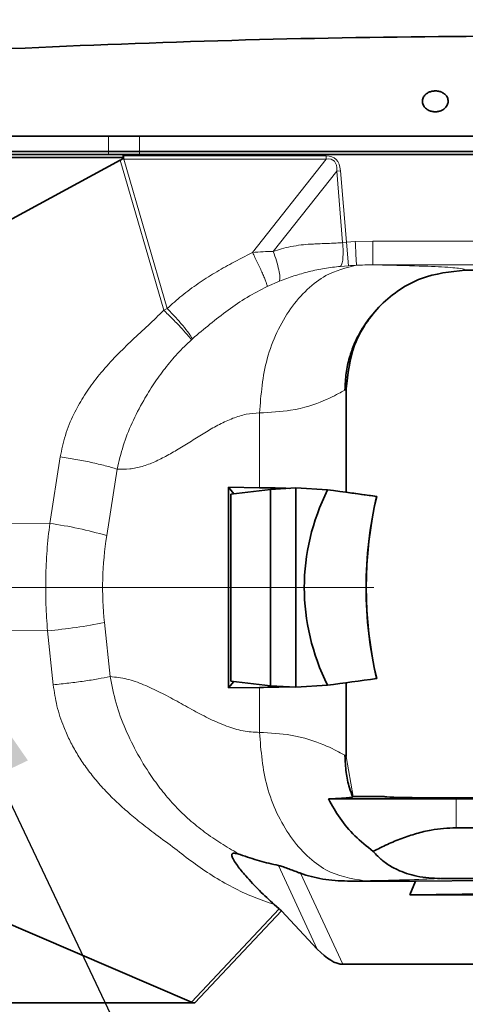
# Model space of a CAD drawing. Header units: millimetres. Extents: x 0 to 12429, y 0 to 8400.
# Tile 82 of 139: x 8269 to 8420, y 1480 to 1812. Entities that reach past the tile are written whole.
import ezdxf

# ---------------------------------------------------------------- set-up
doc = ezdxf.new("R2010")
doc.units = ezdxf.units.MM
doc.header["$LTSCALE"] = 20
doc.linetypes.add('CENTERX2', pattern=[20.32, 12.7, -2.54, 2.54, -2.54])
doc.styles.add('SLDTEXTSTYLE0', font='TXT', dxfattribs={"width": 0.605})
doc.dimstyles.new('SLDDIMSTYLE0', dxfattribs={"dimtxt": 70, "dimasz": 70, "dimexe": 0, "dimexo": 0.0625, "dimgap": 17.5, "dimtad": 0, "dimtih": 1, "dimtoh": 1, "dimdec": 1, "dimrnd": 1e-09, "dimzin": 12, "dimdsep": 46, "dimtxsty": 'SLDTEXTSTYLE0', "dimsah": 1, "dimcen": 0, "dimadec": 0, "dimazin": 3, "dimtfac": 1, "dimtofl": 0, "dimtmove": 0, "dimatfit": 3, "dimfxl": 1, "dimfrac": 2, "dimtolj": 1, "dimtzin": 12, "dimarcsym": 0})
doc.dimstyles.new('SLDDIMSTYLE5', dxfattribs={"dimtxt": 0.18, "dimasz": 70, "dimexe": 0, "dimexo": 0.0625, "dimgap": 0, "dimtad": 0, "dimtih": 1, "dimtoh": 1, "dimdec": 0, "dimrnd": 1e-09, "dimzin": 0, "dimdsep": 46, "dimtxsty": 'Standard', "dimsah": 1, "dimcen": 0.09, "dimadec": 0, "dimazin": 0, "dimtfac": 70, "dimtdec": 0, "dimtofl": 0, "dimtmove": 0, "dimatfit": 3, "dimfxl": 1, "dimfrac": 2, "dimtolj": 1, "dimtzin": 0, "dimarcsym": 0})

# ---------------------------------------------------------------- blocks, each defined once
blk = doc.blocks.new('_D')
at = {"color": 7, "linetype": 'Continuous', "lineweight": 0}
for p, q in [((7527.73, 1886.63), (7754.45, 2017.53)), ((7754.45, 2017.53), (8773.5, 2017.53)), ((7067, 1620.63), (7527.73, 1886.63))]:
    blk.add_line(p, q, dxfattribs=at)
at = {"color": 7, "linetype": 'Continuous', "lineweight": 18}
blk.add_solid([(7527.73, 1886.63), (7593.35, 1912.97), (7583.35, 1930.29)], dxfattribs=at)
at = {"color": 7, "linetype": 'Continuous', "lineweight": 18, "char_height": 70, "attachment_point": 1, "style": 'SLDTEXTSTYLE0'}
for s, insert in [('R532', (7784.45, 2322.62)), ('Smallest circumscribed', (7784.45, 2215.19)), ('radius axis 1 front side.', (7784.45, 2107.76))]:
    blk.add_mtext(s, dxfattribs=dict(at, insert=insert))

msp = doc.modelspace()

# ---------------------------------------------------------------- linework, layer by layer
at = {"color": 8, "linetype": 'Continuous', "lineweight": 18}
for p, q in [((8299.321179, 1772.804222), (8299.30231, 1767.625819)), ((8309.733111, 1772.8071), (8309.733111, 1767.625819)), ((8299.30231, 1767.625819), (8299.309606, 1766.625819)), ((8304.488822, 1766.177141), (8372.718586, 1766.177141)), ((8304.488822, 1765.083728), (8304.488822, 1766.177141)), ((8309.733111, 1767.625819), (8309.733111, 1766.625819)), ((8372.718586, 1765.083728), (8372.718586, 1766.177141)), ((8317.959655, 1714.108), (8303.286716, 1764.668805)), ((8304.488822, 1765.083728), (8319.113566, 1714.688993)), ((8372.718586, 1765.083728), (8304.488822, 1765.083728)), ((8347.841474, 1733.582218), (8372.718586, 1765.083728)), ((8376.29451, 1761.043068), (8354.849759, 1733.887905)), ((8376.29451, 1761.043068), (8377.541981, 1761.145495)), ((8378.275125, 1736.920748), (8376.29451, 1761.043068)), ((8377.541981, 1761.145495), (8379.521016, 1737.042397)), ((8378.275125, 1736.920748), (8379.521016, 1737.042397)), ((8379.521016, 1737.042397), (8382.510101, 1737.246049)), ((8380.18792, 1729.104484), (8379.521016, 1737.042397)), ((8382.510101, 1737.246049), (8388.491552, 1737.407454)), ((8388.491552, 1737.407454), (8579.501609, 1737.407454)), ((8579.501609, 1729.408672), (8388.491552, 1729.408672)), ((8380.18792, 1729.104484), (8377.526112, 1728.885452)), ((8356.979815, 1723.940323), (8352.828696, 1722.165732)), ((8317.959655, 1714.108), (8319.113566, 1714.688993)), ((8327.628377, 1704.468769), (8327.282084, 1704.164708)), ((8350.212288, 1679.469591), (8350.212288, 1654.292317)), ((8279.503221, 1642.238006), (8283.037733, 1664.669222)), ((8302.241616, 1660.550728), (8298.707104, 1638.119512)), ((8279.503221, 1642.238006), (8129.467493, 1640.723434)), ((8278.755598, 1606.034597), (8125.743844, 1607.07779)), ((8297.959481, 1608.816122), (8299.882596, 1590.615964)), ((8280.678713, 1587.834439), (8278.755598, 1606.034597)), ((8350.212288, 1586.95932), (8350.212288, 1571.782046)), ((8381.865606, 1550.127165), (8379.500768, 1563.683531)), ((8416.501609, 1539.625819), (8416.501609, 1549.340341)), ((8369.723479, 1498.713845), (8356.594801, 1526.918794)), ((8364.044095, 1524.314096), (8378.328699, 1493.625819)), ((8327.305358, 1480.829639), (8356.913666, 1512.28612)), ((8357.609565, 1511.613432), (8328.442577, 1480.625819))]:
    msp.add_line(p, q, dxfattribs=at)
at = {"color": 7, "linetype": 'Continuous', "lineweight": 35}
for p, q in [((8309.733111, 1772.8071), (8299.321179, 1772.804222)), ((8304.238337, 1766.625819), (8156.571405, 1766.625819)), ((8156.592531, 1767.625819), (8299.30231, 1767.625819)), ((8299.30231, 1767.625819), (8309.733111, 1767.625819)), ((8304.238337, 1766.625819), (8304.238337, 1766.170933)), ((8579.501609, 1766.625819), (8304.238337, 1766.625819)), ((8309.733111, 1767.625819), (8579.501609, 1767.625819)), ((8303.286716, 1764.668805), (8154.479462, 1684.146897)), ((8156.571405, 1765.625819), (8304.479836, 1765.625819)), ((8303.795713, 1765.058004), (8304.479836, 1765.625819)), ((8419.565405, 1727.625819), (8487.001609, 1727.625819)), ((8379.501609, 1652.72749), (8379.501609, 1687.568111)), ((8339.823605, 1654.409279), (8350.212288, 1654.292317)), ((8339.823605, 1586.842358), (8339.823605, 1654.409279)), ((8339.823605, 1654.409279), (8341.581578, 1652.253856)), ((8353.971512, 1653.71269), (8340.56008, 1652.133581)), ((8362.501609, 1654.192086), (8353.971512, 1653.71269)), ((8353.971512, 1587.538947), (8353.971512, 1653.71269)), ((8362.501609, 1654.192086), (8362.501609, 1587.059551)), ((8373.162949, 1653.592914), (8362.501609, 1654.192086)), ((8340.56008, 1652.133581), (8340.56008, 1589.118056)), ((8389.717791, 1651.333965), (8389.773039, 1651.334665)), ((8339.823605, 1586.842358), (8341.581578, 1588.997782)), ((8339.823605, 1586.842358), (8350.212288, 1586.95932)), ((8353.971512, 1587.538947), (8340.56008, 1589.118056)), ((8362.501609, 1587.059551), (8353.971512, 1587.538947)), ((8373.162949, 1587.658723), (8362.501609, 1587.059551)), ((8379.501609, 1563.683537), (8379.501609, 1588.524147)), ((8389.717791, 1589.917672), (8389.773039, 1589.916972)), ((8392.338871, 1550.125819), (8381.865632, 1550.125819)), ((8373.483475, 1549.340341), (8416.501609, 1549.340341)), ((8182.144215, 1543.074799), (8327.305358, 1480.829639)), ((8416.501609, 1539.625819), (8461.501609, 1539.625819)), ((8379.891671, 1521.670898), (8402.815379, 1521.59784)), ((8400.900867, 1517.05738), (8402.815379, 1521.59784)), ((8483.136729, 1522.583243), (8402.815379, 1521.59784)), ((8400.900867, 1517.05738), (8483.02507, 1518.064902)), ((8529.603489, 1516.647199), (8400.900867, 1517.05738)), ((8356.913666, 1512.28612), (8355.210465, 1513.781157)), ((8369.723479, 1498.713845), (8357.609565, 1511.613432)), ((8378.328699, 1493.625819), (8442.426846, 1493.625819)), ((8328.442577, 1480.625819), (8186.407265, 1480.625819))]:
    msp.add_line(p, q, dxfattribs=at)
at = {"color": 7, "linetype": 'CENTERX2', "lineweight": 18}
msp.add_line((8795.205996, 1620.625819), (7067.001609, 1620.625819), dxfattribs=at)
at = {"color": 7, "linetype": 'Continuous', "lineweight": 35, "flags": 128}
for points in [[(8299.321179, 1772.804222), (8225.30737, 1772.821904), (8156.611515, 1772.835983)], [(8579.501609, 1772.818907), (8505.081491, 1772.818907), (8430.661372, 1772.818677), (8309.733111, 1772.8071)]]:
    msp.add_lwpolyline(points, dxfattribs=at)
at = {"color": 8, "linetype": 'Continuous', "lineweight": 18}
for centre, radius, start, end in [((8262.206387, 1514.754045), 128.652015, 73.5178491, 82.27337588), ((8261.622705, 1792.004878), 186.757815, 275.26363313, 281.21938889)]:
    msp.add_arc(centre, radius, start, end, dxfattribs=at)
for centre, major_axis, ratio, start_param, end_param in [((8344.517907, 1623.50463), (-41.350669, 142.488372), 0.1752409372, 6.2323734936, 6.2417022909), ((8263.790182, 1623.50463), (-111.949243, -141.75963), 0.1439379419, 2.9884067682, 3.2547763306), ((8344.517907, 1623.50463), (-41.057626, 141.478588), 0.1357628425, 6.2323734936, 6.2660352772), ((8263.790182, 1623.50463), (111.414001, 141.081862), 0.1112534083, 6.1299994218, 6.3963689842), ((8410.144907, 1620.625819), (112.807634, 0), 0.9981278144, 2.9855943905, 3.2466710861)]:
    msp.add_ellipse(centre, major_axis=major_axis, ratio=ratio, start_param=start_param, end_param=end_param, dxfattribs=at)
at = {"color": 7, "linetype": 'Continuous', "lineweight": 35}
for centre, major_axis, ratio, start_param, end_param in [((8239.527792, 1985.285248), (-63.403109, 220.76233), 0.0870313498, 3.1607164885, 3.1905826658), ((8279.501609, 1645.586671), (99.999292, 5.618135), 0.0669770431, 0.6270456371, 0.7816352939), ((8505.346819, 1620.625819), (140.011063, 0), 0.7142292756, 2.8056376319, 3.4775476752), ((8699.445737, 1620.625819), (764.249912, -99.466062), 0.0135034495, 4.2730497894, 4.2968726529), ((8699.50082, 1620.625819), (764.249912, -99.466062), 0.0135034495, 4.2821226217, 4.2968726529), ((8459.343356, 1620.625819), (0, 100), 0.7316044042, 1.2586641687, 1.8829284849), ((8459.398439, 1620.625819), (0, 100), 0.7316044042, 1.2586641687, 1.8829284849), ((8279.501609, 1595.664966), (99.999292, -5.618135), 0.0669770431, 5.5015500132, 5.6561396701), ((8699.445737, 1620.625819), (764.249912, 99.466062), 0.0135034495, 1.9863126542, 2.0101355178), ((8416.501609, 1550.125174), (24.162766, 0), 0.0174550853, 3.1400655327, 6.2847124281), ((8416.501609, 1550.125819), (45, 0), 0.0174550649, 4.7123889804, 6.2831853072), ((8416.501609, 1523.607227), (61.009295, 0), 0.0174577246, 4.6294265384, 6.3006412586), ((8354.612856, 1509.563281), (4.469281, -4.004934), 0.5938504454, 1.4263948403, 1.5880633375), ((8371.510929, 1509.625819), (-8.749048, 15.522216), 0.4435712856, 2.076292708, 2.8965974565), ((8342.087755, 1496.256353), (15.350932, 15.043403), 0.2764506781, 3.2548810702, 3.4165495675)]:
    msp.add_ellipse(centre, major_axis=major_axis, ratio=ratio, start_param=start_param, end_param=end_param, dxfattribs=at)
for points, knots in [([(8452.501609, 1806.625819), (8427.693463, 1806.492605), (8378.07717, 1806.226177), (8303.678654, 1804.070258), (8242.610897, 1801.246663), (8200.606924, 1798.715466), (8180.500551, 1797.374312), (8170.447904, 1796.670961), (8164.702083, 1796.259588), (8160.032755, 1795.920226), (8155.028175, 1795.550372), (8149.692447, 1795.148864), (8144.413257, 1794.744524), (8139.305846, 1794.346569), (8134.428887, 1793.960419), (8129.787095, 1793.587352), (8125.352668, 1793.225855), (8121.227174, 1792.885027), (8117.454608, 1792.569592), (8114.034683, 1792.280558), (8110.94959, 1792.017274), (8108.27929, 1791.787421), (8106.043537, 1791.59359), (8104.238819, 1791.436214), (8102.850492, 1791.31458), (8101.955077, 1791.235873), (8101.516507, 1791.197246), (8101.547419, 1791.199968), (8101.557889, 1791.200891)], [0, 0, 0, 0, 0.1915713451, 0.3831426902, 0.5747140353, 0.6636307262, 0.7080920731, 0.7303231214, 0.7414514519, 0.7525726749, 0.7664979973, 0.7805199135, 0.7948464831, 0.8092782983, 0.8232036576, 0.8372256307, 0.8515529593, 0.8659859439, 0.8799010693, 0.8939134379, 0.9082328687, 0.9226586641, 0.9365215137, 0.9504810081, 0.9647464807, 0.9791183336, 0.9929277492, 1, 1, 1, 1]), ([(8413.863926, 1784.501199), (8413.819323, 1784.94857), (8413.734027, 1785.804094), (8412.908006, 1786.875741), (8411.80341, 1787.597607), (8410.564398, 1787.989745), (8409.294939, 1788.078268), (8408.090324, 1787.890284), (8407.022968, 1787.47459), (8406.008657, 1786.760064), (8405.276773, 1785.720411), (8405.033568, 1784.386803), (8405.428428, 1783.075223), (8406.370665, 1782.010952), (8407.518269, 1781.352258), (8408.743716, 1781.023688), (8409.96744, 1780.995399), (8411.114767, 1781.236335), (8412.230815, 1781.747734), (8413.253484, 1782.637231), (8413.777231, 1783.637846), (8413.843481, 1784.2976), (8413.863926, 1784.501199)], [0, 0, 0, 0, 0.0681426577, 0.1303118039, 0.1794121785, 0.2204382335, 0.2616264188, 0.2990709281, 0.337328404, 0.3808058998, 0.4446180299, 0.5092755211, 0.5844126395, 0.6441980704, 0.6909623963, 0.7301032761, 0.7693800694, 0.8056514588, 0.84388214, 0.8991886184, 0.9688897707, 1, 1, 1, 1]), ([(8304.479836, 1765.625819), (8304.42032, 1765.700667), (8304.312889, 1765.835773), (8304.244578, 1766.032782), (8304.239722, 1766.140266), (8304.238337, 1766.170933)], [0, 0, 0, 0, 0.4702702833, 0.8488619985, 1, 1, 1, 1]), ([(8419.565405, 1727.625819), (8414.524955, 1727.089477), (8406.771626, 1726.264464), (8397.443234, 1721.267895), (8391.024845, 1716.097622), (8385.854427, 1709.680494), (8380.859171, 1700.356159), (8380.035913, 1692.605975), (8379.500768, 1687.568106)], [0, 0, 0, 0, 0.2395323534, 0.368453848, 0.5000972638, 0.6317277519, 0.7606111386, 1, 1, 1, 1]), ([(8379.035993, 1687.274185), (8379.118562, 1689.169588), (8379.278639, 1692.844215), (8380.44445, 1698.026438), (8382.056494, 1702.586415), (8383.949672, 1706.435209), (8385.904699, 1709.571237), (8387.697925, 1711.976062), (8389.055378, 1713.567231), (8389.56049, 1714.113846), (8389.731464, 1714.298868)], [0, 0, 0, 0, 0.1751849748, 0.3396317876, 0.4904864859, 0.6261361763, 0.7465168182, 0.8533649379, 0.9503659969, 1, 1, 1, 1]), ([(8381.686495, 1550.000626), (8381.297323, 1551.03202), (8380.288473, 1553.705709), (8379.292284, 1558.414479), (8379.123205, 1562.08445), (8379.035993, 1563.977452)], [0, 0, 0, 0, 0.2331771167, 0.6044662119, 1, 1, 1, 1]), ([(8373.483475, 1549.340341), (8374.572056, 1549.390986), (8376.757042, 1549.492642), (8379.094569, 1549.651789), (8380.832836, 1549.814458), (8381.361736, 1549.924955), (8381.625505, 1549.980061)], [0, 0, 0, 0, 0.2464735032, 0.4947186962, 0.7480097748, 1, 1, 1, 1]), ([(8373.483475, 1549.340341), (8374.714466, 1547.140696), (8377.208659, 1542.683849), (8382.297994, 1536.663027), (8386.452487, 1533.360582), (8388.581673, 1531.668073)], [0, 0, 0, 0, 0.32206480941, 0.65255686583, 1, 1, 1, 1]), ([(8416.501609, 1539.625819), (8415.105756, 1539.588076), (8412.302349, 1539.512275), (8407.82435, 1538.866064), (8403.0991, 1537.755508), (8398.161942, 1536.099026), (8393.305081, 1534.072206), (8390.158337, 1532.470567), (8388.581673, 1531.668073)], [0, 0, 0, 0, 0.142778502, 0.2867536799, 0.4620294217, 0.6388020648, 0.8190231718, 1, 1, 1, 1]), ([(8343.725541, 1530.575416), (8343.177466, 1530.7544), (8342.421757, 1531.001191), (8341.585739, 1531.071699), (8341.216719, 1531.004111), (8341.014111, 1530.860156), (8340.875002, 1530.631993), (8340.869431, 1530.187702), (8341.062884, 1529.63347), (8341.314751, 1529.111449), (8341.814274, 1528.22134), (8342.722097, 1526.913818), (8344.088437, 1525.163051), (8346.502014, 1522.315075), (8350.153066, 1518.400703), (8353.52276, 1515.322746), (8355.210465, 1513.781157)], [0, 0, 0, 0, 0.0743264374, 0.1024842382, 0.125829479, 0.1389316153, 0.1517852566, 0.1789960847, 0.2116652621, 0.2308875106, 0.2522804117, 0.3357770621, 0.4138965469, 0.5028292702, 0.7509929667, 1, 1, 1, 1]), ([(8343.725846, 1530.574151), (8345.903642, 1529.841054), (8350.273512, 1528.370053), (8354.48312, 1527.4036), (8356.594801, 1526.918794)], [0, 0, 0, 0, 0.4983662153, 1, 1, 1, 1]), ([(8411.274504, 1522.54606), (8409.930846, 1522.582726), (8407.196537, 1522.657341), (8403.32657, 1523.25508), (8399.745497, 1524.204223), (8396.226688, 1525.615795), (8392.91855, 1527.561193), (8390.351381, 1529.69222), (8389.074896, 1531.117396), (8388.581673, 1531.668073)], [0, 0, 0, 0, 0.1296365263, 0.2638068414, 0.3934158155, 0.5268000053, 0.7037045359, 0.8855138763, 1, 1, 1, 1]), ([(8356.594801, 1526.918794), (8356.998189, 1526.817069), (8357.956101, 1526.575507), (8359.640239, 1525.961016), (8361.372035, 1525.309525), (8362.821802, 1524.758892), (8363.698165, 1524.439981), (8364.044095, 1524.314096)], [0, 0, 0, 0, 0.1773187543, 0.4210732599, 0.6390452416, 0.8575188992, 1, 1, 1, 1]), ([(8364.044095, 1524.314096), (8365.265336, 1523.910254), (8367.719187, 1523.098811), (8371.632055, 1522.293781), (8375.696931, 1521.772618), (8378.489492, 1521.7049), (8379.891671, 1521.670898)], [0, 0, 0, 0, 0.2442562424, 0.490786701, 0.7443178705, 1, 1, 1, 1])]:
    msp.add_open_spline(points, degree=3, knots=knots, dxfattribs=at)
at = {"color": 8, "linetype": 'Continuous', "lineweight": 18}
for points, knots in [([(8354.849759, 1733.887905), (8355.788558, 1734.224625), (8357.744652, 1734.926221), (8360.916897, 1735.636996), (8364.18185, 1736.13042), (8367.051967, 1736.371851), (8369.601478, 1736.495385), (8371.957092, 1736.586035), (8374.358603, 1736.672048), (8376.470179, 1736.776474), (8377.72283, 1736.876602), (8378.275125, 1736.920748)], [0, 0, 0, 0, 0.1258202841, 0.2621610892, 0.4100075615, 0.5430781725, 0.6261209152, 0.7327311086, 0.8411194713, 0.929949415, 1, 1, 1, 1]), ([(8377.526112, 1728.885452), (8377.699105, 1729.103454), (8378.057222, 1729.554744), (8378.37538, 1731.473394), (8378.475986, 1734.047181), (8378.340549, 1735.98477), (8378.275125, 1736.920748)], [0, 0, 0, 0, 0.2415317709, 0.5, 0.7584682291, 1, 1, 1, 1]), ([(8319.113566, 1714.688993), (8320.729743, 1716.149172), (8324.047688, 1719.146858), (8329.434326, 1723.093077), (8335.107027, 1726.729018), (8341.227997, 1730.19428), (8345.535301, 1732.400816), (8347.841474, 1733.582218)], [0, 0, 0, 0, 0.1897110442, 0.3894689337, 0.5799951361, 0.7751252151, 1, 1, 1, 1]), ([(8347.841474, 1733.582218), (8349.034011, 1733.686956), (8351.384054, 1733.893354), (8353.706062, 1733.889703), (8354.849759, 1733.887905)], [0, 0, 0, 0, 0.5074534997, 1, 1, 1, 1]), ([(8347.841474, 1733.582218), (8348.131794, 1733.017999), (8348.727835, 1731.85963), (8349.612661, 1730.057905), (8350.467293, 1728.249175), (8351.240884, 1726.528631), (8351.889284, 1724.994026), (8352.376585, 1723.730877), (8352.704686, 1722.756031), (8352.788078, 1722.359079), (8352.828696, 1722.165732)], [0, 0, 0, 0, 0.1174620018, 0.2411550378, 0.3693811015, 0.5, 0.6306188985, 0.7588449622, 0.8825379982, 1, 1, 1, 1]), ([(8356.979815, 1723.940323), (8357.047252, 1724.359019), (8357.18571, 1725.218663), (8356.802803, 1727.64622), (8356.025524, 1730.636854), (8355.234858, 1732.823086), (8354.849759, 1733.887905)], [0, 0, 0, 0, 0.2435284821, 0.5, 0.7564715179, 1, 1, 1, 1]), ([(8388.483332, 1729.408672), (8388.483312, 1729.408672), (8386.632101, 1729.411074), (8384.78057, 1729.364654), (8382.931849, 1729.276883), (8382.931829, 1729.276882)], [0, 0, 0, 0, 0.0000107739, 0.9999892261, 1, 1, 1, 1]), ([(8388.489686, 1729.408708), (8392.855804, 1729.314305), (8402.771801, 1729.099905), (8412.721839, 1728.684994), (8419.01954, 1728.179503), (8419.376283, 1727.817649), (8419.565405, 1727.625818)], [0, 0, 0, 0, 0.1901736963, 0.4319081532, 0.698835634, 1, 1, 1, 1]), ([(8382.931725, 1729.27687), (8379.430373, 1728.419855), (8373.582506, 1726.98849), (8366.180341, 1721.314709), (8360.539716, 1714.857914), (8355.976244, 1706.884565), (8351.531464, 1695.315042), (8350.732122, 1685.713655), (8350.212288, 1679.469591)], [0, 0, 0, 0, 0.2018137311, 0.3370640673, 0.475135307, 0.6132065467, 0.748456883, 1, 1, 1, 1]), ([(8377.526112, 1728.885452), (8375.74848, 1728.694195), (8372.216258, 1728.31416), (8366.93747, 1727.199365), (8361.832736, 1725.711723), (8358.593869, 1724.529481), (8356.979815, 1723.940323)], [0, 0, 0, 0, 0.2550040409, 0.5067025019, 0.754170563, 1, 1, 1, 1]), ([(8382.931829, 1729.276882), (8382.931809, 1729.276881), (8382.016522, 1729.232696), (8381.102211, 1729.16859), (8380.18792, 1729.104484)], [0, 0, 0, 0, 0.00002177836, 1, 1, 1, 1]), ([(8352.828696, 1722.165732), (8350.536572, 1720.971186), (8345.963478, 1718.587906), (8339.573632, 1714.177882), (8333.471825, 1709.421966), (8329.58189, 1706.124663), (8327.628377, 1704.468769)], [0, 0, 0, 0, 0.2503141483, 0.4994103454, 0.7486055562, 1, 1, 1, 1]), ([(8283.037733, 1664.669222), (8283.537088, 1667.109443), (8284.55161, 1672.067156), (8286.925285, 1677.758352), (8289.103597, 1681.956095), (8290.766723, 1684.777747), (8292.61249, 1687.582743), (8294.642704, 1690.371303), (8297.703064, 1694.200575), (8301.904163, 1698.813813), (8307.291767, 1704.023268), (8312.725735, 1708.990041), (8316.214522, 1712.401532), (8317.959655, 1714.108)], [0, 0, 0, 0, 0.121464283, 0.2467748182, 0.2985921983, 0.351584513, 0.4058906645, 0.4616397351, 0.5189510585, 0.643612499, 0.7636916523, 0.8817957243, 1, 1, 1, 1]), ([(8317.959655, 1714.108), (8318.908323, 1713.180072), (8320.854261, 1711.276678), (8323.602787, 1708.417855), (8325.916807, 1705.876974), (8326.834633, 1704.72588), (8327.282084, 1704.164708)], [0, 0, 0, 0, 0.2437561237, 0.5, 0.7562438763, 1, 1, 1, 1]), ([(8319.113566, 1714.688993), (8320.016927, 1713.750878), (8321.867928, 1711.828665), (8324.398283, 1708.917466), (8326.475936, 1706.29773), (8327.250406, 1705.068622), (8327.628377, 1704.468769)], [0, 0, 0, 0, 0.2440195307, 0.5, 0.7559804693, 1, 1, 1, 1]), ([(8327.282084, 1704.164708), (8325.687455, 1702.638412), (8322.535269, 1699.621302), (8318.332849, 1694.574958), (8314.539919, 1689.287655), (8310.745279, 1683.171321), (8307.159857, 1676.249079), (8304.088946, 1668.479686), (8302.854634, 1663.181873), (8302.241616, 1660.550728)], [0, 0, 0, 0, 0.1301345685, 0.2572438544, 0.383181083, 0.5103868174, 0.6780095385, 0.8400843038, 1, 1, 1, 1]), ([(8379.501609, 1687.568105), (8379.190592, 1687.340524), (8378.501776, 1686.836497), (8372.348172, 1683.603823), (8362.722996, 1680.193331), (8353.868684, 1679.681112), (8350.212288, 1679.469591)], [0, 0, 0, 0, 0.22594102, 0.5003947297, 0.7936875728, 1, 1, 1, 1]), ([(8350.212288, 1679.469591), (8348.718147, 1679.385501), (8345.697229, 1679.215484), (8341.209294, 1677.743513), (8336.739146, 1675.683514), (8332.277724, 1673.145305), (8327.819728, 1670.373186), (8323.445615, 1667.623067), (8319.151726, 1665.097706), (8314.938853, 1662.963453), (8310.716935, 1661.361935), (8306.471378, 1660.444436), (8303.646064, 1660.515435), (8302.241616, 1660.550728)], [0, 0, 0, 0, 0.0890999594, 0.1801461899, 0.2738022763, 0.369752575, 0.4670812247, 0.5645803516, 0.6555476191, 0.7446942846, 0.8315407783, 0.9162598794, 1, 1, 1, 1]), ([(8278.755598, 1606.034597), (8278.546699, 1608.995809), (8278.12744, 1614.938914), (8278.097104, 1623.993968), (8278.484606, 1633.137986), (8279.162855, 1639.197272), (8279.503221, 1642.238006)], [0, 0, 0, 0, 0.2455441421, 0.4928032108, 0.7454732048, 1, 1, 1, 1]), ([(8299.882596, 1590.615964), (8300.460729, 1587.614866), (8301.625856, 1581.566674), (8304.912963, 1572.766178), (8309.110852, 1564.272209), (8313.607944, 1557.046387), (8318.113077, 1551.07688), (8322.419614, 1546.216409), (8327.168774, 1541.684022), (8332.382218, 1537.621365), (8337.890261, 1533.881425), (8341.77569, 1531.679784), (8343.725429, 1530.574983)], [0, 0, 0, 0, 0.1197273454, 0.2412897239, 0.3650227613, 0.4880190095, 0.571372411, 0.6555209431, 0.740238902, 0.8260251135, 0.91269801, 1, 1, 1, 1]), ([(8299.882596, 1590.615964), (8301.765946, 1590.402912), (8305.576339, 1589.971864), (8311.211997, 1587.946124), (8316.831678, 1585.322856), (8322.44207, 1582.27389), (8328.017954, 1579.153076), (8333.564987, 1576.232409), (8339.088433, 1573.830238), (8344.633336, 1572.08569), (8348.364974, 1571.882589), (8350.212288, 1571.782046)], [0, 0, 0, 0, 0.1081049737, 0.2187178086, 0.3320615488, 0.4473054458, 0.5630668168, 0.6757978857, 0.786373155, 0.8942459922, 1, 1, 1, 1]), ([(8355.210465, 1513.781157), (8352.842214, 1514.582425), (8348.04035, 1516.207075), (8341.048628, 1519.527024), (8334.290888, 1523.407733), (8327.814518, 1527.857822), (8321.657246, 1532.687386), (8315.585894, 1537.154215), (8310.194914, 1541.297799), (8305.642016, 1545.073187), (8301.618161, 1548.706619), (8297.814022, 1552.52713), (8294.238037, 1556.623281), (8291.061744, 1560.855718), (8288.355538, 1565.091616), (8286.071129, 1569.321128), (8283.794418, 1574.47673), (8281.741195, 1580.621282), (8281.030299, 1585.447529), (8280.678713, 1587.834439)], [0, 0, 0, 0, 0.068255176, 0.1383941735, 0.2109718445, 0.280927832, 0.352816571, 0.4247239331, 0.4868278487, 0.538541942, 0.5862800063, 0.6349234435, 0.685812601, 0.7348144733, 0.7795168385, 0.8232528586, 0.8662750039, 0.9338638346, 1, 1, 1, 1]), ([(8350.212288, 1571.782046), (8350.732134, 1565.537943), (8351.531493, 1555.936495), (8355.976186, 1544.36727), (8360.539943, 1536.392946), (8366.1795, 1529.939803), (8374.361423, 1523.655015), (8381.151707, 1522.524723), (8385.567627, 1521.789661)], [0, 0, 0, 0, 0.2396266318, 0.3684696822, 0.5, 0.6315303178, 0.7603733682, 1, 1, 1, 1]), ([(8350.212288, 1571.782046), (8353.868702, 1571.570525), (8362.723035, 1571.058309), (8372.348205, 1567.647798), (8378.501804, 1564.415114), (8379.190599, 1563.911105), (8379.501609, 1563.683531)], [0, 0, 0, 0, 0.2063129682, 0.4996052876, 0.7740580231, 1, 1, 1, 1]), ([(8385.567627, 1521.789661), (8384.433866, 1521.768696), (8382.402029, 1521.731124), (8380.661145, 1521.689359), (8379.891671, 1521.670898)], [0, 0, 0, 0, 0.5579979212, 1, 1, 1, 1]), ([(8411.439754, 1522.545478), (8408.355681, 1522.403772), (8402.289481, 1522.125043), (8391.078778, 1521.900195), (8385.567627, 1521.789661)], [0, 0, 0, 0, 0.5084027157, 1, 1, 1, 1])]:
    msp.add_open_spline(points, degree=3, knots=knots, dxfattribs=at)
for points in [[(8382.931829, 1729.276882), (8382.922344, 1729.456115), (8382.903374, 1729.814579), (8382.804501, 1731.682927), (8382.668867, 1734.24593), (8382.563023, 1736.246009), (8382.510101, 1737.246049)], [(8388.483332, 1729.408672), (8388.484017, 1729.544287), (8388.485387, 1729.815516), (8388.487442, 1731.672007), (8388.489497, 1734.297532), (8388.490867, 1736.370813), (8388.491552, 1737.407454)], [(8283.037733, 1664.669222), (8284.810932, 1664.396611), (8288.357331, 1663.85139), (8293.506805, 1662.831086), (8298.29816, 1661.719465), (8300.927131, 1660.940307), (8302.241616, 1660.550728)], [(8280.678713, 1587.834439), (8282.448846, 1588.019377), (8285.989111, 1588.389253), (8291.132549, 1589.078492), (8295.924341, 1589.82829), (8298.563177, 1590.353406), (8299.882596, 1590.615964)]]:
    msp.add_open_spline(points, degree=3, dxfattribs=at)

# ---------------------------------------------------------------- dimensions: what is measured, and where the dimension line sits
at = {"color": 7, "linetype": 'Continuous', "lineweight": 18}
dim = msp.add_radius_dim(center=(7067.001609, 1620.625819), mpoint=(7527.727124, 1886.625819), text='<>\\PSmallest circumscribed\\Pradius axis 1 front side.', dimstyle='SLDDIMSTYLE0', dxfattribs=at)
dim.commit()
dim.dimension.update_dxf_attribs({"geometry": '_D', "text_midpoint": (8278.974674, 2178.672372), "dimtype": 164})

# ---------------------------------------------------------------- leaders
at = {"color": 7, "linetype": 'Continuous', "lineweight": 0}
msp.add_leader([(8231.719476, 1620.625819), (8416.666667, 1231.111111)], dimstyle='SLDDIMSTYLE5', dxfattribs=at)

doc.saveas('drawing.dxf')
